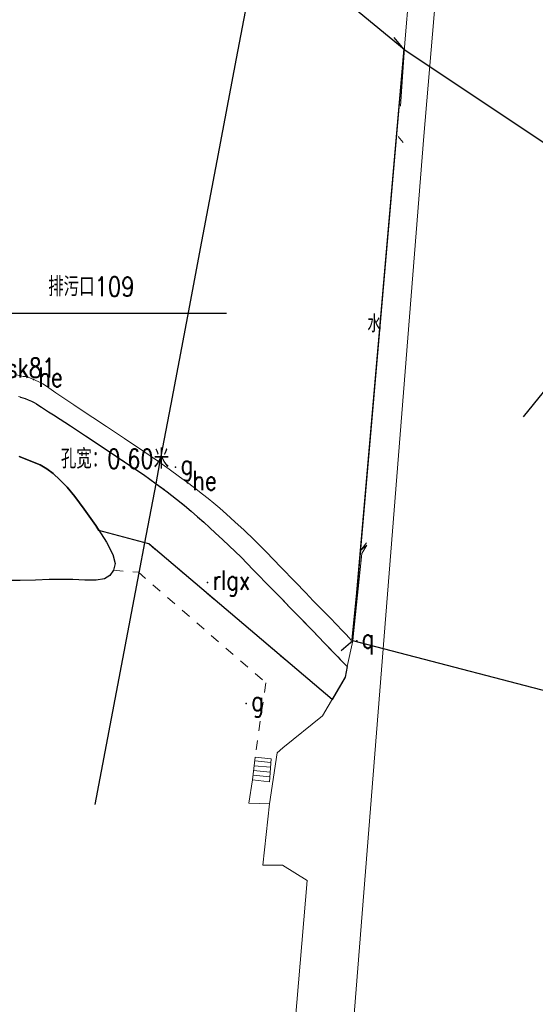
# Model space of a CAD drawing. Extents: x 39508475 to 39522402, y 3783947 to 3795549.
# Tile 91 of 256: x 39513697 to 39513750, y 3794437 to 3794539. Entities that reach past the tile are written whole.
import ezdxf
from ezdxf.enums import TextEntityAlignment as Align

# ---------------------------------------------------------------- set-up
doc = ezdxf.new("R2010")
doc.units = 0
doc.header["$PDSIZE"] = 0.2
doc.linetypes.add('X6', pattern=[2, 1, -1])
doc.layers.get('0').update_dxf_attribs({"linetype": 'CONTINUOUS'})
doc.layers.add('ASSIST', color=7, linetype='CONTINUOUS', plot=False)
for name, color, linetype in [('DLSS', 4, 'CONTINUOUS'), ('GXYZ', 2, 'CONTINUOUS'), ('JCDL_DMX_F', 30, 'CONTINUOUS'), ('JCDL_JMDX_F', 231, 'CONTINUOUS'), ('JCDL_ZBM', 3, 'CONTINUOUS'), ('JMD', 6, 'CONTINUOUS'), ('SXSS', 5, 'CONTINUOUS'), ('zdh', 7, 'CONTINUOUS'), ('ZJ', 7, 'CONTINUOUS'), ('断面线', 2, 'CONTINUOUS')]:
    doc.layers.add(name, color=color, linetype=linetype)
doc.layers.add('JCDL_JMDX', color=1, linetype='CONTINUOUS', lineweight=0)
doc.styles.add('HZ', font='rs', dxfattribs={"width": 0.8, "bigfont": 'hztxt'})
doc.linetypes.add('10422', pattern='A,2,[150,AAA.SHX,S=1,R=0,X=0,Y=1],2,[177,AAA.SHX,S=1,R=0,X=0,Y=0.8],1e-09', length=4)
doc.linetypes.add('X35', pattern='A,2,[150,AAA.SHX,S=1,R=0,X=0,Y=1],2,[177,AAA.SHX,S=1,R=0,X=0,Y=0.8],1e-09', length=4)
doc.linetypes.add('X67', pattern='A,1,[150,symbolx.shx,S=1,R=0,X=0,Y=1],2,[153,symbolx.shx,S=1,R=0,X=0,Y=0.8],2,[145,symbolx.shx,S=1,R=0,X=0,Y=0],0,[150,symbolx.shx,S=1,R=0,X=0,Y=1],2,[153,symbolx.shx,S=1,R=0,X=0,Y=0.8],2,[150,symbolx.shx,S=1,R=0,X=0,Y=1],0.5,-0.5,[146,symbolx.shx,S=1,R=0,X=0,Y=0],-0.5,0.5,[153,symbolx.shx,S=1,R=0,X=0,Y=0.8],1', length=12)

msp = doc.modelspace()

# ---------------------------------------------------------------- linework, layer by layer
at = {"layer": 'ASSIST', "linetype": 'Continuous', "flags": 128}
msp.add_lwpolyline([(39513731.097, 3794474.76001), (39513736.40101, 3794535.921), (39513760.17301, 3794520.086), (39513756.22699, 3794468.21801)], close=True, dxfattribs=at)
at = {"layer": 'DLSS', "linetype": 'Continuous'}
for p, q in [((39513736.40101, 3794535.921), (39513735.37161, 3794537.14589)), ((39513731.097, 3794474.76001), (39513736.40101, 3794535.921)), ((39513731.097, 3794474.76001), (39513729.87211, 3794473.73061))]:
    msp.add_line(p, q, dxfattribs=at)
at = {"layer": 'DLSS', "linetype": 'Continuous', "lineweight": 20}
for points in [[(39513727.689, 3794391.377), (39513738.42432, 3794526.95212), (39513740.398, 3794550.138), (39513739.82449, 3794552.86374), (39513739.31489, 3794554.86891), (39513738.82682, 3794556.28184), (39513738.31648, 3794557.26943), (39513737.64406, 3794558.1746), (39513736.54727, 3794559.27796), (39513734.88882, 3794560.69887), (39513732.568, 3794562.536)], [(39513731.097, 3794474.76001), (39513730.49773, 3794472.09617), (39513730.305, 3794470.992), (39513727.961, 3794467.021), (39513723.839, 3794463.712), (39513723.269, 3794463.186), (39513722.45, 3794457.888), (39513721.782, 3794451.571), (39513723.803, 3794451.559), (39513726.375, 3794449.99), (39513718.465, 3794356.762), (39513714.316, 3794357.221)]]:
    msp.add_lwpolyline(points, dxfattribs=at)
at = {"layer": 'DLSS', "linetype": 'X6', "lineweight": 0}
for points in [[(39513696.4832, 3794500.0278), (39513696.60879, 3794500)], [(39513696.60879, 3794500), (39513696.7014, 3794499.9795), (39513696.9298, 3794499.9108), (39513697.1907, 3794499.8137), (39513697.504, 3794499.682), (39513697.8203, 3794499.54), (39513698.0921, 3794499.4045), (39513698.3413, 3794499.2632), (39513698.591, 3794499.1045), (39513698.86, 3794498.9281), (39513699.1814, 3794498.7201), (39513699.5895, 3794498.4586), (39513700.113, 3794498.125), (39513700.8093, 3794497.6768), (39513701.8663, 3794496.985), (39513703.4123, 3794495.9649), (39513705.5438, 3794494.5532), (39513707.7151, 3794493.1053), (39513709.41, 3794491.9491), (39513710.7481, 3794491.0006), (39513711.872, 3794490.162), (39513712.8554, 3794489.4042), (39513713.666, 3794488.7593), (39513714.3653, 3794488.1761), (39513715.0223, 3794487.5996), (39513715.6534, 3794487.0329), (39513716.2559, 3794486.4866), (39513716.8837, 3794485.9111), (39513717.589, 3794485.259), (39513718.2939, 3794484.5999), (39513718.9202, 3794483.9982), (39513719.5199, 3794483.4022), (39513720.1469, 3794482.7601), (39513720.7793, 3794482.107), (39513721.3996, 3794481.4696), (39513722.0649, 3794480.7898), (39513722.829, 3794480.012), (39513723.6544, 3794479.1705), (39513724.5498, 3794478.2517), (39513725.6045, 3794477.1632), (39513726.8975, 3794475.824), (39513728.1387, 3794474.5373), (39513728.9986, 3794473.646), (39513729.5264, 3794473.0993), (39513729.7927, 3794472.8239), (39513729.9623, 3794472.6489), (39513730.1264, 3794472.4794), (39513730.3002, 3794472.3001), (39513730.4977, 3794472.0962)], [(39513728.9511, 3794468.6984), (39513709.969, 3794484.797), (39513704.81, 3794486.1804)], [(39513706.317, 3794482.062), (39513708.89, 3794481.86), (39513722.074, 3794470.411), (39513720.981, 3794462.714)]]:
    msp.add_lwpolyline(points, dxfattribs=at)
at = {"layer": 'DLSS'}
msp.add_lwpolyline([(39513696.5689, 3794493.8334), (39513697.1714, 3794493.5888), (39513697.9322, 3794493.2894), (39513698.7181, 3794492.949), (39513699.4152, 3794492.5506), (39513700.0812, 3794492.0521), (39513700.776, 3794491.418), (39513701.5091, 3794490.6571), (39513702.3187, 3794489.6821), (39513703.287, 3794488.3845), (39513704.4854, 3794486.6765), (39513705.6009, 3794484.9741), (39513706.2574, 3794483.6975), (39513706.4788, 3794482.7624), (39513706.317, 3794482.062), (39513705.9437, 3794481.5203), (39513705.3706, 3794481.1809), (39513704.5278, 3794481.0288), (39513703.3629, 3794481.0367), (39513702.1023, 3794481.0898), (39513700.8998, 3794481.1075), (39513699.6478, 3794481.0885), (39513698.242, 3794481.034), (39513696.676, 3794480.9911), (39513694.8223, 3794481.0158)], dxfattribs=at)
at = {"layer": 'GXYZ', "linetype": 'Continuous', "flags": 128}
msp.add_lwpolyline([(39513731.03607, 3794474.5782), (39513736.40397, 3794536.00551)], dxfattribs=at)
at = {"layer": 'JCDL_DMX_F', "color": 3, "linetype": 'X35', "lineweight": 0}
for points in [[(39513736.372, 3794547.079), (39513736.93201, 3794541.96201), (39513736.469, 3794536.615), (39513736.01567, 3794530.06496)], [(39513730.96999, 3794474.80179), (39513730.92886, 3794474.84456), (39513730.89317, 3794474.88167), (39513730.86004, 3794474.91612), (39513730.8264, 3794474.9511), (39513730.78248, 3794474.99681), (39513730.7107, 3794475.07158), (39513730.60209, 3794475.18478), (39513730.45005, 3794475.34327), (39513730.28505, 3794475.51516), (39513730.12777, 3794475.6787), (39513729.96414, 3794475.84848), (39513729.78052, 3794476.03869), (39513729.58899, 3794476.23708), (39513729.39566, 3794476.43756), (39513729.18231, 3794476.65904), (39513728.93203, 3794476.91907), (39513728.65817, 3794477.2029), (39513728.35625, 3794477.51378), (39513727.99576, 3794477.88299), (39513727.55, 3794478.338), (39513726.99191, 3794478.90938), (39513726.20954, 3794479.71563), (39513725.11139, 3794480.85137), (39513723.62652, 3794482.38973), (39513722.1055, 3794483.95632), (39513720.87155, 3794485.19805), (39513719.83289, 3794486.20436), (39513718.885, 3794487.08), (39513718.02423, 3794487.85405), (39513717.31275, 3794488.47881), (39513716.6963, 3794489.00043), (39513716.11444, 3794489.47178), (39513715.52414, 3794489.93723), (39513714.87601, 3794490.43668), (39513714.10472, 3794491.01959), (39513713.153, 3794491.73), (39513712.08091, 3794492.51494), (39513710.85759, 3794493.37776), (39513709.3563, 3794494.40548), (39513707.46843, 3794495.67439), (39513705.59984, 3794496.92351), (39513704.17095, 3794497.87691), (39513703.08427, 3794498.59943), (39513702.22, 3794499.171), (39513701.48344, 3794499.65859), (39513700.97437, 3794500)], [(39513732.496, 3794484.887), (39513731.908, 3794484.122), (39513730.988, 3794474.905)], [(39513732.52599, 3794484.641), (39513732.022, 3794483.78), (39513731.099, 3794474.82299)]]:
    msp.add_lwpolyline(points, dxfattribs=at)
at = {"layer": 'JCDL_JMDX', "color": 6, "linetype": 'X67', "lineweight": 0}
msp.add_lwpolyline([(39513730.19235, 3794541.05791), (39513736.40101, 3794535.921)], dxfattribs=at)
at = {"layer": 'JCDL_JMDX', "color": 6, "linetype": 'Continuous', "lineweight": 0}
for points in [[(39513720.711, 3794460.383), (39513720.981, 3794462.714)], [(39513722.632, 3794462.565), (39513722.446, 3794460.186), (39513720.711, 3794460.383), (39513720.981, 3794462.714), (39513722.632, 3794462.565)], [(39513722.60189, 3794462.17992), (39513720.9373, 3794462.33669)], [(39513722.632, 3794462.565), (39513722.446, 3794460.186)], [(39513722.52395, 3794461.18296), (39513720.82415, 3794461.35984)], [(39513722.56292, 3794461.68144), (39513720.88072, 3794461.84826)], [(39513720.711, 3794460.383), (39513720.317, 3794457.959), (39513722.45, 3794457.888)], [(39513722.446, 3794460.186), (39513720.711, 3794460.383)], [(39513722.48497, 3794460.68448), (39513720.76757, 3794460.87142)]]:
    msp.add_lwpolyline(points, dxfattribs=at)
at = {"layer": 'JCDL_JMDX_F', "linetype": 'Continuous', "lineweight": 0}
for points in [[(39513736.286, 3794526.297), (39513735.77346, 3794526.91125)], [(39513732.52599, 3794484.641), (39513731.91174, 3794484.12846)], [(39513731.097, 3794474.76001), (39513730.48145, 3794474.24903)]]:
    msp.add_lwpolyline(points, dxfattribs=at)
at = {"layer": 'JCDL_ZBM'}
for points in [[(39513696.60872, 3794500), (39513696.70139, 3794499.97948), (39513696.92983, 3794499.91083), (39513697.19067, 3794499.81375), (39513697.504, 3794499.682), (39513697.82026, 3794499.54002), (39513698.09209, 3794499.40448), (39513698.34126, 3794499.26325), (39513698.59102, 3794499.10455), (39513698.86, 3794498.92808), (39513699.18138, 3794498.7201), (39513699.58948, 3794498.45858), (39513700.113, 3794498.125), (39513700.80929, 3794497.67684), (39513701.86627, 3794496.98501), (39513703.41229, 3794495.96487), (39513705.54384, 3794494.55318), (39513707.71506, 3794493.10528), (39513709.41003, 3794491.94913), (39513710.74814, 3794491.00059), (39513711.872, 3794490.162), (39513712.8554, 3794489.40425), (39513713.66598, 3794488.75929), (39513714.36532, 3794488.17609), (39513715.02227, 3794487.59961), (39513715.65343, 3794487.03294), (39513716.25591, 3794486.48656), (39513716.88366, 3794485.91108), (39513717.589, 3794485.259), (39513718.29395, 3794484.59992), (39513718.92023, 3794483.99817), (39513719.51994, 3794483.4022), (39513720.14688, 3794482.7601), (39513720.77931, 3794482.10699), (39513721.39964, 3794481.46965), (39513722.06485, 3794480.78982), (39513722.829, 3794480.012), (39513723.65443, 3794479.17054), (39513724.54978, 3794478.25169), (39513725.60446, 3794477.16324), (39513726.89751, 3794475.82402), (39513728.1387, 3794474.5373), (39513728.99861, 3794473.64604), (39513729.52636, 3794473.09935), (39513729.79271, 3794472.8239), (39513729.96226, 3794472.6489), (39513730.12644, 3794472.47943), (39513730.30017, 3794472.3001), (39513730.49773, 3794472.09617), (39513730.305, 3794470.992)], [(39513730.305, 3794470.992), (39513728.95113, 3794468.6984), (39513709.969, 3794484.797), (39513704.81063, 3794486.1802), (39513704.48545, 3794486.67648), (39513703.287, 3794488.38446), (39513702.31874, 3794489.68212), (39513701.50906, 3794490.65708), (39513700.776, 3794491.418), (39513700.0812, 3794492.05207), (39513699.41521, 3794492.55058), (39513698.71815, 3794492.94902), (39513697.93217, 3794493.28938), (39513697.17137, 3794493.58878), (39513696.56887, 3794493.83338)]]:
    msp.add_lwpolyline(points, dxfattribs=at)
at = {"layer": 'JMD', "linetype": 'Continuous'}
for p, q in [((39513748.73528, 3794497.92951), (39513759.70975, 3794511.485)), ((39513695.71064, 3794508.64824), (39513718.01064, 3794508.64824))]:
    msp.add_line(p, q, dxfattribs=at)
at = {"layer": 'SXSS', "linetype": '10422', "flags": 128}
msp.add_lwpolyline([(39513736.40101, 3794535.921), (39513730.19235, 3794541.05791), (39513725.38649, 3794544.86917), (39513721.6493, 3794547.60228), (39513715.7732, 3794551.21407), (39513710.14165, 3794554.14014), (39513703.43692, 3794557.18625), (39513700.24735, 3794558.50691), (39513693.35, 3794561.02901), (39513686.28282, 3794563.2749), (39513675.16698, 3794565.92102), (39513662.017, 3794568.572), (39513632.096, 3794573.736), (39513617.19935, 3794575.53086), (39513604.65935, 3794576.40824), (39513602.34607, 3794576.53389), (39513576.99717, 3794576.65403), (39513557.44667, 3794576.35066), (39513528.76899, 3794573.347), (39513520.291, 3794572.135), (39513480.622, 3794566.238), (39513446.106, 3794561.08), (39513401.493, 3794554.331), (39513379.618, 3794551.096), (39513360.18403, 3794548.08772), (39513356.31412, 3794547.50947), (39513326.674, 3794543.111), (39513288.108, 3794537.333), (39513250.988, 3794531.744), (39513208.548, 3794525.362), (39513157.24881, 3794517.76838), (39513155.80164, 3794515.97888), (39513145.58811, 3794514.43051), (39513143.41735, 3794515.56616), (39513109.815, 3794510.486), (39513036.703, 3794499.409), (39513000, 3794494.1008), (39512987.885, 3794492.156), (39512954.031, 3794486.944), (39512918.648, 3794481.664), (39512884.7206, 3794476.80509), (39512863.766, 3794473.606), (39512750, 3794456.59256), (39512736.543, 3794454.494), (39512702.544, 3794449.486), (39512701.707, 3794448.206), (39512701.671, 3794446.846)], dxfattribs=at)
at = {"layer": 'SXSS', "linetype": 'X35', "lineweight": 0}
msp.add_lwpolyline([(39513696.266, 3794502.27457), (39513696.68761, 3794502.17213), (39513696.97398, 3794502.11424), (39513697.16011, 3794502.09249), (39513697.327, 3794502.06987), (39513697.54112, 3794502.00865), (39513697.82638, 3794501.89996), (39513698.202, 3794501.738), (39513698.6049, 3794501.54882), (39513698.99257, 3794501.33789), (39513699.4, 3794501.08372), (39513699.86088, 3794500.76762), (39513700.35272, 3794500.42385), (39513700.87639, 3794500.06572), (39513700.97437, 3794500)], dxfattribs=at)
at = {"layer": 'zdh', "color": 1}
for p in [(39513698.028, 3794501.787, 37.014), (39513712.752, 3794492.74, 35.633), (39513713.974, 3794491.105, 37.05), (39513716.054, 3794480.802, 38.428), (39513731.488, 3794474.751, 40.037), (39513720.057, 3794468.293, 38.679)]:
    msp.add_point(p, dxfattribs=at)
at = {"layer": '断面线', "color": 1, "flags": 128}
msp.add_lwpolyline([(39513704.42983, 3794457.83972), (39513708.96876, 3794481.79161), (39513709.55911, 3794484.90691), (39513710.74862, 3794491.00023), (39513711.12819, 3794493.1869), (39513711.22533, 3794493.69955), (39513712.27795, 3794499.25419), (39513713.86579, 3794507.63323), (39513715.46601, 3794516.07755), (39513717.04479, 3794524.40877), (39513719.05118, 3794534.99647), (39513720.59131, 3794543.12373), (39513721.31613, 3794546.94862), (39513721.46271, 3794547.72209), (39513723.46002, 3794558.26188), (39513724.33081, 3794562.85704), (39513724.78384, 3794565.24768), (39513726.47335, 3794574.16324), (39513726.87392, 3794576.27702), (39513729.42992, 3794589.765)], dxfattribs=at)

# ---------------------------------------------------------------- texts
at = {"color": 6, "linetype": 'Continuous', "style": 'HZ', "width": 0.8}
msp.add_text('排污口109', height=2, dxfattribs=at).set_placement((39513699.5604, 3794510.39438))
at = {"linetype": 'Continuous', "style": 'HZ', "width": 0.8}
msp.add_text('孔宽：0.60米', height=2, dxfattribs=at).set_placement((39513700.87067, 3794492.58459, -1.267))
at = {"layer": 'zdh', "color": 1, "style": 'HZ', "width": 0.8}
for s, p in [('csk81', (39513693.979, 3794501.983, 36.966)), ('he', (39513698.528, 3794501.037, 37.014)), ('g', (39513713.252, 3794491.99, 35.633)), ('he', (39513714.474, 3794490.355, 37.05)), ('rlgx', (39513716.554, 3794480.052, 38.428)), ('q', (39513731.988, 3794474.001, 40.037)), ('g', (39513720.557, 3794467.543, 38.679))]:
    msp.add_text(s, height=2, dxfattribs=at).set_placement(p)
at = {"layer": 'ZJ', "style": 'HZ', "width": 0.8}
msp.add_text('水', height=1.8, dxfattribs=at).set_placement((39513732.58719, 3794506.12529), align=Align.BOTTOM_LEFT)

doc.saveas('drawing.dxf')
